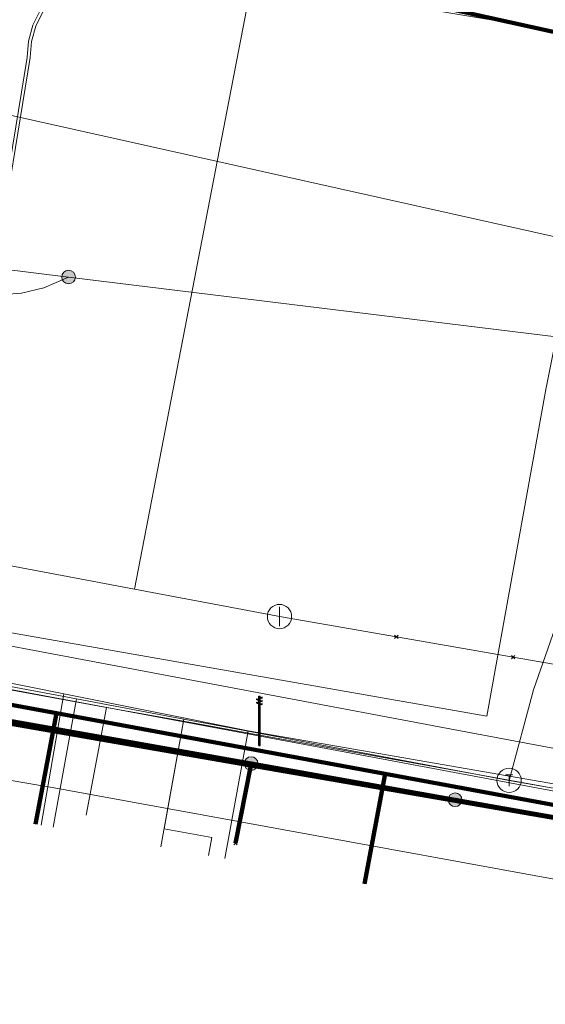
# Model space of a CAD drawing. Extents: x 152558 to 154479, y 462974 to 463683.
# Tile 228 of 256: x 153644 to 153652, y 463240 to 463256. Entities that reach past the tile are written whole.
import ezdxf
from ezdxf.enums import TextEntityAlignment as Align
from ezdxf.lldxf.tags import DXFTag

# ---------------------------------------------------------------- set-up
doc = ezdxf.new("R2010")
doc.units = 0
doc.header["$LTSCALE"] = 0.2
doc.layers.get('0').update_dxf_attribs({"linetype": 'CONTINUOUS'})
for name, color, linetype, lineweight in [('B-RO-KL-DATA_COAXIAAL_17_ZIGGO BV-G', 90, 'KL-DATA-N', 18), ('B-RO-KL-DATA_COAXIAAL_7_ZIGGO BV-G', 90, 'KL-DATA-N', 18), ('B-RO-KL-DATA_HULPSTUK_KPN BV-S', 90, 'CONTINUOUS', 25), ('B-RO-KL-DATA_KABELBED_KPN BV-G', 90, 'CONTINUOUS', 100), ('B-RO-KL-DATA_KABELBED_ZIGGO BV-G', 90, 'CONTINUOUS', 100), ('B-RO-KL-DATA_MANTELBUIS_HPE_1.1_KPN BV-G', 90, 'CONTINUOUS', 100), ('B-RO-KL-DATA_REGGEFIBER OPERATOR BV-G', 90, 'KL-DATA-N', 18), ('B-RO-KL-ET_LS_400 V_STEDIN NETBEHEER BV-G', 190, 'KL-LS-N', 18), ('B-RO-KL-ET_LS_GEMEENTE AMERSFOORT-S', 190, 'CONTINUOUS', 25), ('B-RO-KL-ET_LS_HULPSTUK_STEDIN NETBEHEER BV-S', 190, 'CONTINUOUS', 25), ('B-RO-KL-ET_MS_10 KV_STEDIN NETBEHEER BV-G', 130, 'KL-MS-N', 18), ('B-RO-KL-GAS_HD_STAAL_114_8 BAR_STEDIN NETBEHEER BV-G', 30, 'KL-GAS-HD-N', 18), ('B-RO-KL-GAS_LD_HULPSTUK_STEDIN NETBEHEER BV-S', 50, 'CONTINUOUS', 25), ('B-RO-KL-GAS_LD_PE_32_0.1 BAR_STEDIN NETBEHEER BV-G', 50, 'KL-GAS-LD-N', 18), ('B-RO-KL-GAS_LD_PVC_110_0.1 BAR_STEDIN NETBEHEER BV-G', 50, 'KL-GAS-LD-N', 18), ('B-RO-KL-WATER_100_VITENS-G', 170, 'KL-WATER-N', 18), ('B-RO-KL-WATER_HULPSTUK_VITENS-S', 170, 'CONTINUOUS', 25), ('B-RO-OG-INFO_KPN BV-G', 7, 'CONTINUOUS', 18)]:
    doc.layers.add(name, color=color, linetype=linetype, lineweight=lineweight)
doc.styles.add('NLCS-ISO', font='NLCS-ISO.ttf')
tags = doc.linetypes.add('KL-DATA-N', pattern='A,4,-1,[101,NLCS.SHX,S=0.5,R=0,X=0,Y=0],-1,4,-1,["D",Standard,S=1,R=0,X=-0.25,Y=-0.5],-1.5', length=12.5).pattern_tags.tags
tags[18] = DXFTag(74, 10)
tags = doc.linetypes.add('KL-GAS-HD-N', pattern='A,4,-1,[69,NLCS.SHX,S=0.5,R=0,X=0,Y=0],-1,4,-1,["H",Standard,S=1,R=0,X=0,Y=-0.5],-2', length=13).pattern_tags.tags
tags[18] = DXFTag(74, 10)
tags = doc.linetypes.add('KL-GAS-LD-N', pattern='A,4,-1,[69,NLCS.SHX,S=0.5,R=0,X=0,Y=0],-1,4,-1,["L",Standard,S=1,R=0,X=0.25,Y=-0.5],-2', length=13).pattern_tags.tags
tags[18] = DXFTag(74, 10)
tags = doc.linetypes.add('KL-LS-N', pattern='A,4,-1,[103,NLCS.SHX,S=0.75,R=0,X=0,Y=0],-1,4,-1,["L",Standard,S=1,R=0,X=0,Y=-0.5],-2', length=13).pattern_tags.tags
tags[18] = DXFTag(74, 10)
tags = doc.linetypes.add('KL-MS-N', pattern='A,4,-1,[103,NLCS.SHX,S=0.75,R=0,X=0,Y=0],-1,4,-1,["M",Standard,S=1,R=0,X=0,Y=-0.5],-2', length=13).pattern_tags.tags
tags[18] = DXFTag(74, 10)
doc.linetypes.add('KL-WATER-N', pattern='A,7,-0.5,[168,NLCS.SHX,S=0.75,R=0,X=0.75,Y=0],-2', length=9.5)

# ---------------------------------------------------------------- blocks, each defined once
blk = doc.blocks.new('SKL-WTB_HULP_T STUK-SO')
at = {"color": 0, "linetype": 'ByBlock', "lineweight": 18}
blk.add_circle((0, 0), 1, dxfattribs=at)
at = {"color": 0, "linetype": 'ByBlock', "lineweight": -2, "style": 'NLCS-ISO'}
blk.add_text('T', height=1, dxfattribs=at).set_placement((0, 0), align=Align.MIDDLE_CENTER)
at = {"color": 0, "linetype": 'ByBlock', "lineweight": 18, "style": 'NLCS-ISO', "flags": 1}
for tag, p in [('TYPE', (1.5, 0)), ('LABEL', (1.5, -1.5)), ('OMSCHRIJVING', (1.5, -3))]:
    blk.add_attdef(tag, p, '', height=1, dxfattribs=at)
blk = doc.blocks.new('SKL-WTB_HULP_MOF-SO')
at = {"linetype": 'ByBlock', "lineweight": 18}
h = blk.add_hatch(color=0, dxfattribs=at)
h.dxf.hatch_style = 1
h.paths.add_polyline_path([(-0.5625, 0, 1), (0.5625, 0, 1)])
at = {"color": 0, "linetype": 'ByBlock', "lineweight": 18}
blk.add_circle((0, 0), 0.5625, dxfattribs=at)
at = {"color": 0, "linetype": 'ByBlock', "lineweight": 18, "style": 'NLCS-ISO', "flags": 1}
for tag, p in [('TYPE', (1.5, 0)), ('LABEL', (1.5, -1.5)), ('OMSCHRIJVING', (1.5, -3))]:
    blk.add_attdef(tag, p, '', height=1, dxfattribs=at)
blk = doc.blocks.new('SKL-WTB_HULP_AFSLUITER-SO')
at = {"color": 0, "linetype": 'ByBlock', "lineweight": 18}
blk.add_lwpolyline([(0, 0.8), (0, -0.8)], dxfattribs=at)
blk.add_circle((0, 0), 1, dxfattribs=at)
at = {"color": 0, "linetype": 'ByBlock', "lineweight": 18, "style": 'NLCS-ISO', "flags": 1}
for tag, p in [('TYPE', (1.5, 0)), ('LABEL', (1.5, -1.5)), ('OMSCHRIJVING', (1.5, -3))]:
    blk.add_attdef(tag, p, '', height=1, dxfattribs=at)
blk = doc.blocks.new('SKL-WTB_HULP_OVERIG-SO')
at = {"color": 0, "linetype": 'ByBlock', "lineweight": 18}
for points in [[(-0.141, 0.141), (0.141, -0.141)], [(0.141, 0.141), (-0.141, -0.141)]]:
    blk.add_lwpolyline(points, dxfattribs=at)
at = {"color": 0, "linetype": 'ByBlock', "lineweight": 18, "style": 'NLCS-ISO', "flags": 1}
for tag, p in [('TYPE', (1.5, 0)), ('LABEL', (1.5, -1.5)), ('OMSCHRIJVING', (1.5, -3))]:
    blk.add_attdef(tag, p, '', height=1, dxfattribs=at)
blk = doc.blocks.new('SKL-ET_LS_MAST-SO')
for p, q in [((-0.047, 2.07), (0.047, 2.07)), ((-0.047, -2), (0.047, -2))]:
    blk.add_line(p, q)
for points in [[(-0.183, 1.76), (-0.223, 1.76), (-0.223, 1.84), (-0.183, 1.84), (-0.183, 1.789)], [(-0.183, 1.789), (-0.047, 1.789)], [(-0.183, 1.76), (-0.047, 1.76)], [(-0.047, -2), (-0.047, 2.07)], [(0.047, -2), (0.047, 2.07)], [(0.183, 1.923), (0.047, 1.923)], [(0.183, 1.894), (0.047, 1.894)], [(0.183, 1.657), (0.047, 1.657)], [(0.183, 1.627), (0.047, 1.627)], [(0.183, 1.894), (0.223, 1.894), (0.223, 1.973), (0.183, 1.973), (0.183, 1.923)], [(0.183, 1.627), (0.223, 1.627), (0.223, 1.707), (0.183, 1.707), (0.183, 1.657)], [(-0.183, 1.494), (-0.223, 1.494), (-0.223, 1.574), (-0.183, 1.574), (-0.183, 1.523)], [(-0.183, 1.523), (-0.047, 1.523)], [(-0.183, 1.494), (-0.047, 1.494)], [(0.183, 1.391), (0.047, 1.391)], [(0.183, 1.361), (0.047, 1.361)], [(0.183, 1.361), (0.223, 1.361), (0.223, 1.441), (0.183, 1.441), (0.183, 1.391)]]:
    blk.add_lwpolyline(points)

msp = doc.modelspace()

# ---------------------------------------------------------------- linework, layer by layer
at = {"layer": 'B-RO-KL-DATA_COAXIAAL_17_ZIGGO BV-G', "flags": 128}
msp.add_lwpolyline([(153692.318, 463217.369), (153691.727, 463217.476), (153692.485, 463222.255), (153692.831, 463224.434), (153693.319, 463227.507), (153694.569, 463235.388), (153685.267, 463237.104), (153681.377, 463237.822), (153677.139, 463238.604), (153669.119, 463240.084), (153664.023, 463241.024), (153663.84, 463241.058), (153661.415, 463241.505), (153658.225, 463242.094), (153653.321, 463242.999), (153649.692, 463243.668), (153644.278, 463244.667), (153638.473, 463245.738), (153633.754, 463246.609), (153631.686, 463246.991), (153624.786, 463248.264), (153623.451, 463248.51), (153623.256, 463248.546), (153622.899, 463248.613), (153622.131, 463248.756), (153621.614, 463248.853), (153619.953, 463249.164), (153615.61, 463249.977), (153615.488, 463250), (153613.024, 463250.468), (153608.408, 463251.344), (153607.908, 463251.439), (153604.179, 463252.146), (153600.748, 463252.798), (153595.319, 463253.828), (153591.998, 463254.458), (153588.702, 463255.084), (153588.74, 463255.289), (153587.069, 463255.6), (153582.227, 463256.5), (153575.141, 463257.817), (153571.756, 463258.446), (153562.774, 463260.115), (153556.305, 463261.317), (153549.713, 463262.542), (153548.625, 463262.744), (153544.399, 463263.529), (153539.315, 463264.474), (153539.207, 463264.494), (153536.717, 463264.957), (153532.745, 463265.695), (153523.058, 463267.496), (153521.974, 463267.697), (153521.766, 463267.736), (153513.177, 463269.332), (153509.565, 463268.073), (153509.047, 463268.17), (153506.519, 463268.642), (153505.882, 463265.23)], dxfattribs=at)
at = {"layer": 'B-RO-KL-DATA_COAXIAAL_7_ZIGGO BV-G', "flags": 128}
for points in [[(153602.302, 463290.685), (153602.714, 463289.594), (153602.456, 463288.169), (153607.653, 463287.19), (153608.243, 463287.079), (153615.514, 463285.709), (153616.104, 463285.598), (153622.577, 463284.378), (153625.281, 463283.869), (153622.427, 463268.717), (153621.02, 463261.251), (153621.339, 463261.193), (153622.129, 463261.049), (153624.507, 463260.615), (153627.466, 463260.076), (153631.917, 463259.261), (153639.511, 463257.87), (153643.095, 463257.214), (153648.465, 463260.417), (153648.522, 463260.451), (153654.989, 463259.299), (153655.035, 463259.539), (153655.087, 463259.082), (153655.273, 463258.673), (153656.183, 463256.668), (153666.477, 463254.834), (153666.46, 463254.737), (153666.451, 463254.687), (153665.618, 463250), (153664.023, 463241.024), (153663.84, 463241.058), (153661.415, 463241.505), (153658.225, 463242.094), (153653.321, 463242.999), (153649.692, 463243.668), (153644.278, 463244.667), (153638.473, 463245.738), (153633.754, 463246.609), (153631.686, 463246.991), (153624.786, 463248.264), (153623.451, 463248.51), (153623.256, 463248.546), (153622.899, 463248.613), (153622.131, 463248.756), (153621.614, 463248.853), (153619.953, 463249.164), (153615.61, 463249.977), (153615.488, 463250), (153613.024, 463250.468), (153608.408, 463251.344), (153607.908, 463251.439), (153604.179, 463252.146), (153600.748, 463252.798), (153595.319, 463253.828), (153591.998, 463254.458), (153588.702, 463255.084), (153588.74, 463255.289), (153587.069, 463255.6), (153582.227, 463256.5), (153575.141, 463257.817), (153571.756, 463258.446), (153562.774, 463260.115), (153556.305, 463261.317), (153549.713, 463262.542), (153548.625, 463262.744), (153544.399, 463263.529), (153539.315, 463264.474), (153539.37, 463264.766), (153541.341, 463275.263), (153542.068, 463275.158), (153547.615, 463274.357), (153547.648, 463274.352), (153548.242, 463274.266), (153552.783, 463273.61), (153553.576, 463273.465), (153557.689, 463272.711), (153561.496, 463272.013), (153561.892, 463273.959), (153567.007, 463273.022), (153569.325, 463284.481), (153577.776, 463285.78), (153582.197, 463285.915)], [(153602.302, 463290.685), (153602.714, 463289.594), (153602.456, 463288.169), (153607.653, 463287.19), (153608.243, 463287.079), (153615.514, 463285.709), (153616.104, 463285.598), (153622.577, 463284.378), (153625.281, 463283.869), (153622.427, 463268.717), (153621.02, 463261.251), (153621.339, 463261.193), (153622.129, 463261.049), (153624.507, 463260.615), (153627.466, 463260.076), (153631.917, 463259.261), (153639.511, 463257.87), (153643.095, 463257.214), (153648.465, 463260.417), (153648.522, 463260.451), (153654.989, 463259.299), (153655.035, 463259.539), (153655.087, 463259.082), (153655.273, 463258.673), (153656.183, 463256.668), (153666.477, 463254.834), (153666.46, 463254.737), (153666.451, 463254.687), (153665.618, 463250), (153664.023, 463241.024), (153663.84, 463241.058), (153661.415, 463241.505), (153658.225, 463242.094), (153653.321, 463242.999), (153649.692, 463243.668), (153644.278, 463244.667), (153638.473, 463245.738), (153633.754, 463246.609), (153631.686, 463246.991), (153624.786, 463248.264), (153623.451, 463248.51), (153623.256, 463248.546), (153622.899, 463248.613), (153622.131, 463248.756), (153621.614, 463248.853), (153619.953, 463249.164), (153615.61, 463249.977), (153615.488, 463250), (153613.024, 463250.468), (153608.408, 463251.344), (153607.908, 463251.439), (153604.179, 463252.146), (153600.748, 463252.798), (153595.319, 463253.828), (153591.998, 463254.458), (153588.702, 463255.084), (153588.74, 463255.289), (153587.069, 463255.6), (153582.227, 463256.5), (153575.141, 463257.817), (153571.756, 463258.446), (153562.774, 463260.115), (153556.305, 463261.317), (153549.713, 463262.542), (153548.625, 463262.744), (153544.399, 463263.529), (153539.315, 463264.474), (153539.37, 463264.766), (153541.341, 463275.263), (153542.068, 463275.158), (153547.615, 463274.357), (153547.648, 463274.352), (153548.242, 463274.266), (153552.783, 463273.61), (153553.576, 463273.465), (153557.689, 463272.711), (153561.496, 463272.013), (153561.892, 463273.959), (153567.007, 463273.022), (153569.325, 463284.481), (153577.776, 463285.78), (153577.062, 463287.741), (153581.014, 463289.18)], [(153602.302, 463290.685), (153602.714, 463289.594), (153602.456, 463288.169), (153607.653, 463287.19), (153608.243, 463287.079), (153615.514, 463285.709), (153616.104, 463285.598), (153622.577, 463284.378), (153625.281, 463283.869), (153622.427, 463268.717), (153621.02, 463261.251), (153621.339, 463261.193), (153622.129, 463261.049), (153624.507, 463260.615), (153627.466, 463260.076), (153631.917, 463259.261), (153639.511, 463257.87), (153643.095, 463257.214), (153648.465, 463260.417), (153648.522, 463260.451), (153654.989, 463259.299), (153655.035, 463259.539), (153655.087, 463259.082), (153655.273, 463258.673), (153656.183, 463256.668), (153666.477, 463254.834), (153666.46, 463254.737), (153666.451, 463254.687), (153665.618, 463250), (153664.023, 463241.024), (153663.84, 463241.058), (153661.415, 463241.505), (153658.225, 463242.094), (153653.321, 463242.999), (153649.692, 463243.668), (153644.278, 463244.667), (153638.473, 463245.738), (153633.754, 463246.609), (153631.686, 463246.991), (153624.786, 463248.264), (153623.451, 463248.51), (153623.256, 463248.546), (153622.899, 463248.613), (153622.131, 463248.756), (153621.614, 463248.853), (153619.953, 463249.164), (153615.61, 463249.977), (153615.488, 463250), (153613.024, 463250.468), (153608.408, 463251.344), (153607.908, 463251.439), (153604.179, 463252.146), (153600.748, 463252.798), (153595.319, 463253.828), (153591.998, 463254.458), (153588.702, 463255.084), (153588.74, 463255.289), (153587.069, 463255.6), (153582.227, 463256.5), (153575.141, 463257.817), (153571.756, 463258.446), (153562.774, 463260.115), (153556.305, 463261.317), (153549.713, 463262.542), (153548.625, 463262.744), (153544.399, 463263.529), (153539.315, 463264.474), (153539.37, 463264.766), (153541.341, 463275.263), (153542.068, 463275.158), (153547.615, 463274.357), (153547.648, 463274.352), (153548.242, 463274.266), (153552.783, 463273.61), (153553.576, 463273.465), (153557.689, 463272.711), (153561.496, 463272.013), (153561.892, 463273.959), (153567.007, 463273.022), (153569.325, 463284.481), (153577.776, 463285.78), (153582.197, 463285.915)], [(153663.921, 463240.449), (153664.023, 463241.024), (153663.84, 463241.058), (153661.415, 463241.505), (153658.225, 463242.094), (153653.321, 463242.999), (153649.692, 463243.668), (153644.278, 463244.667), (153638.473, 463245.738), (153633.754, 463246.609), (153631.686, 463246.991), (153624.786, 463248.264), (153623.451, 463248.51), (153623.256, 463248.546), (153622.899, 463248.613), (153622.131, 463248.756), (153621.614, 463248.853), (153619.953, 463249.164), (153615.61, 463249.977), (153615.488, 463250), (153613.024, 463250.468), (153608.408, 463251.344), (153607.908, 463251.439), (153607.639, 463250), (153607.558, 463249.571)], [(153663.921, 463240.449), (153664.023, 463241.024), (153663.84, 463241.058), (153661.415, 463241.505), (153658.225, 463242.094), (153653.321, 463242.999), (153649.692, 463243.668), (153644.278, 463244.667), (153638.473, 463245.738), (153633.754, 463246.609), (153631.686, 463246.991), (153624.786, 463248.264), (153623.451, 463248.51), (153623.256, 463248.546), (153622.899, 463248.613), (153622.131, 463248.756), (153621.614, 463248.853), (153619.953, 463249.164), (153615.61, 463249.977), (153615.488, 463250), (153613.024, 463250.468), (153608.408, 463251.344), (153607.908, 463251.439), (153607.639, 463250), (153607.558, 463249.571)], [(153663.921, 463240.449), (153664.023, 463241.024), (153663.84, 463241.058), (153661.415, 463241.505), (153658.225, 463242.094), (153653.321, 463242.999), (153649.692, 463243.668), (153644.278, 463244.667), (153638.473, 463245.738), (153633.754, 463246.609), (153631.686, 463246.991), (153624.786, 463248.264), (153623.451, 463248.51), (153623.256, 463248.546), (153622.899, 463248.613), (153622.131, 463248.756), (153621.614, 463248.853), (153619.953, 463249.164), (153615.61, 463249.977), (153615.488, 463250), (153613.024, 463250.468), (153608.408, 463251.344), (153607.908, 463251.439), (153607.639, 463250), (153607.558, 463249.571)], [(153663.921, 463240.449), (153664.023, 463241.024), (153663.84, 463241.058), (153661.415, 463241.505), (153658.225, 463242.094), (153653.321, 463242.999), (153649.692, 463243.668), (153644.278, 463244.667), (153638.473, 463245.738), (153633.754, 463246.609), (153631.686, 463246.991), (153624.786, 463248.264), (153623.451, 463248.51), (153623.256, 463248.546), (153622.899, 463248.613), (153622.131, 463248.756), (153621.614, 463248.853), (153619.953, 463249.164), (153615.61, 463249.977), (153615.488, 463250), (153613.024, 463250.468), (153608.408, 463251.344), (153607.908, 463251.439), (153607.639, 463250), (153607.558, 463249.571)], [(153663.921, 463240.449), (153664.023, 463241.024), (153663.84, 463241.058), (153661.415, 463241.505), (153658.225, 463242.094), (153653.321, 463242.999), (153649.692, 463243.668), (153644.278, 463244.667), (153638.473, 463245.738), (153633.754, 463246.609), (153631.686, 463246.991), (153624.786, 463248.264), (153623.451, 463248.51), (153623.256, 463248.546), (153622.899, 463248.613), (153622.131, 463248.756), (153621.614, 463248.853), (153619.953, 463249.164), (153615.61, 463249.977), (153615.488, 463250), (153613.024, 463250.468), (153608.408, 463251.344), (153607.908, 463251.439), (153607.639, 463250), (153607.558, 463249.571)], [(153663.921, 463240.449), (153664.023, 463241.024), (153663.84, 463241.058), (153661.415, 463241.505), (153658.225, 463242.094), (153653.321, 463242.999), (153649.692, 463243.668), (153644.278, 463244.667), (153638.473, 463245.738), (153633.754, 463246.609), (153631.686, 463246.991), (153624.786, 463248.264), (153623.451, 463248.51), (153623.256, 463248.546), (153622.899, 463248.613), (153622.131, 463248.756), (153621.614, 463248.853), (153619.953, 463249.164), (153615.61, 463249.977), (153615.488, 463250), (153613.024, 463250.468), (153608.408, 463251.344), (153607.908, 463251.439), (153607.639, 463250), (153607.558, 463249.571)], [(153663.921, 463240.449), (153664.023, 463241.024), (153663.84, 463241.058), (153661.415, 463241.505), (153658.225, 463242.094), (153653.321, 463242.999), (153649.692, 463243.668), (153644.278, 463244.667), (153638.473, 463245.738), (153633.754, 463246.609), (153631.686, 463246.991), (153624.786, 463248.264), (153623.451, 463248.51), (153623.256, 463248.546), (153622.899, 463248.613), (153622.131, 463248.756), (153621.614, 463248.853), (153619.953, 463249.164), (153615.61, 463249.977), (153615.488, 463250), (153613.024, 463250.468), (153608.408, 463251.344), (153607.908, 463251.439), (153607.639, 463250), (153607.558, 463249.571)], [(153663.921, 463240.449), (153664.023, 463241.024), (153663.84, 463241.058), (153661.415, 463241.505), (153658.225, 463242.094), (153653.321, 463242.999), (153649.692, 463243.668), (153644.278, 463244.667), (153638.473, 463245.738), (153633.754, 463246.609), (153631.686, 463246.991), (153624.786, 463248.264), (153623.451, 463248.51), (153623.256, 463248.546), (153622.899, 463248.613), (153622.131, 463248.756), (153621.614, 463248.853), (153619.953, 463249.164), (153615.61, 463249.977), (153615.488, 463250), (153613.024, 463250.468), (153608.408, 463251.344), (153607.908, 463251.439), (153607.639, 463250), (153607.558, 463249.571)], [(153663.921, 463240.449), (153664.023, 463241.024), (153663.84, 463241.058), (153661.415, 463241.505), (153658.225, 463242.094), (153653.321, 463242.999), (153649.692, 463243.668), (153644.278, 463244.667), (153638.473, 463245.738), (153633.754, 463246.609), (153631.686, 463246.991), (153624.786, 463248.264), (153624.438, 463246.376)], [(153663.921, 463240.449), (153664.023, 463241.024), (153663.84, 463241.058), (153661.415, 463241.505), (153658.225, 463242.094), (153653.321, 463242.999), (153649.692, 463243.668), (153644.278, 463244.667), (153638.473, 463245.738), (153633.754, 463246.609), (153631.686, 463246.991), (153631.336, 463245.126)], [(153663.921, 463240.449), (153664.023, 463241.024), (153663.84, 463241.058), (153661.415, 463241.505), (153658.225, 463242.094), (153653.321, 463242.999), (153649.692, 463243.668), (153644.278, 463244.667), (153638.473, 463245.738), (153633.754, 463246.609), (153633.404, 463244.747)], [(153663.921, 463240.449), (153664.023, 463241.024), (153663.84, 463241.058), (153661.415, 463241.505), (153658.225, 463242.094), (153653.321, 463242.999), (153649.692, 463243.668), (153644.278, 463244.667), (153638.473, 463245.738), (153638.126, 463243.891)], [(153663.921, 463240.449), (153664.023, 463241.024), (153663.84, 463241.058), (153661.415, 463241.505), (153658.225, 463242.094), (153653.321, 463242.999), (153649.692, 463243.668), (153644.278, 463244.667), (153643.936, 463242.843)], [(153663.921, 463240.449), (153664.023, 463241.024), (153663.84, 463241.058), (153661.415, 463241.505), (153658.225, 463242.094), (153653.321, 463242.999), (153649.692, 463243.668), (153649.352, 463241.857)], [(153663.921, 463240.449), (153664.023, 463241.024), (153663.84, 463241.058), (153661.415, 463241.505), (153658.225, 463242.094), (153653.321, 463242.999), (153649.692, 463243.668), (153649.352, 463241.857)]]:
    msp.add_lwpolyline(points, dxfattribs=at)
at = {"layer": 'B-RO-KL-DATA_KABELBED_KPN BV-G', "flags": 128}
for points in [[(153645.865, 463257.349), (153645.865, 463257.349), (153656.121, 463255.082)], [(153665.102, 463240.721), (153662.613, 463241.162), (153657.276, 463242.106), (153654.878, 463242.53), (153646.626, 463243.991), (153641.392, 463244.917), (153635.273, 463246.055), (153630.863, 463246.874), (153626.431, 463247.698), (153621.942, 463248.533), (153617.267, 463249.402), (153609.162, 463250.91), (153602.731, 463252.112), (153597.54, 463253.096), (153595.337, 463253.514)], [(153611.049, 463250.403), (153620.809, 463248.498), (153623.348, 463248.003), (153623.848, 463247.905), (153629.366, 463246.949), (153635.375, 463245.907), (153637.739, 463245.497), (153647.479, 463243.809), (153652.84, 463242.88), (153655.487, 463242.421), (153655.838, 463242.36), (153655.871, 463242.354), (153660.765, 463241.506), (153661.449, 463241.388), (153662.681, 463241.174), (153689.363, 463236.718), (153695.727, 463235.656), (153722.324, 463230.792), (153727.874, 463229.726), (153735.352, 463228.29), (153747.697, 463225.919), (153762.689, 463223.349), (153766.342, 463222.723), (153803.701, 463215.235)], [(153623.393, 463248.263), (153629.404, 463247.146), (153630.491, 463246.943), (153634.914, 463246.121), (153635.399, 463246.031), (153636.044, 463245.911), (153637.757, 463245.593), (153641.392, 463244.917), (153647.485, 463243.839), (153650.844, 463243.244), (153652.842, 463242.89), (153654.878, 463242.53)], [(153647.485, 463243.839), (153647.479, 463243.809), (153647.228, 463242.528)], [(153650.844, 463243.244), (153652.842, 463242.89), (153652.84, 463242.88), (153652.579, 463241.528)]]:
    msp.add_lwpolyline(points, dxfattribs=at)
at = {"layer": 'B-RO-KL-DATA_KABELBED_ZIGGO BV-G', "flags": 128}
for points in [[(153638.473, 463245.738), (153644.278, 463244.667)], [(153643.936, 463242.843), (153644.278, 463244.667)], [(153644.278, 463244.667), (153649.692, 463243.668)], [(153649.352, 463241.857), (153649.692, 463243.668)], [(153649.692, 463243.668), (153653.321, 463242.999)]]:
    msp.add_lwpolyline(points, dxfattribs=at)
at = {"layer": 'B-RO-KL-DATA_MANTELBUIS_HPE_1.1_KPN BV-G', "flags": 128}
msp.add_lwpolyline([(153665.102, 463240.721), (153662.613, 463241.162), (153657.276, 463242.106), (153654.878, 463242.53), (153646.626, 463243.991), (153641.392, 463244.917), (153635.273, 463246.055), (153630.863, 463246.874), (153626.431, 463247.698), (153621.942, 463248.533), (153617.267, 463249.402), (153609.162, 463250.91), (153602.731, 463252.112), (153597.54, 463253.096), (153595.337, 463253.514)], dxfattribs=at)
at = {"layer": 'B-RO-KL-DATA_REGGEFIBER OPERATOR BV-G', "flags": 128}
for points in [[(153645.315, 463258.431), (153645.722, 463257.041), (153654.403, 463255.594)], [(153638.55, 463246.165), (153644.402, 463244.987)], [(153644.029, 463242.827), (153644.402, 463244.987)], [(153644.402, 463244.987), (153647.434, 463244.376)], [(153647.053, 463242.278), (153647.434, 463244.376)], [(153647.434, 463244.376), (153652.909, 463243.429)]]:
    msp.add_lwpolyline(points, dxfattribs=at)
at = {"layer": 'B-RO-KL-ET_LS_400 V_STEDIN NETBEHEER BV-G', "flags": 128}
for points in [[(153515.252, 463277.954), (153526.002, 463275.518), (153618.756, 463260.034), (153635.561, 463255.859), (153643.225, 463252.007), (153643.8, 463255.466), (153643.821, 463255.736), (153643.892, 463255.997), (153644.01, 463256.241), (153644.172, 463256.458), (153644.372, 463256.641), (153644.602, 463256.783), (153645.088, 463256.958), (153645.547, 463257.178), (153645.982, 463257.443), (153646.388, 463257.751), (153646.76, 463258.097), (153647.343, 463258.736), (153647.837, 463259.446), (153648.234, 463260.214), (153648.527, 463261.028), (153648.71, 463261.867), (153649.515, 463264.88)], [(153644.479, 463251.851), (153643.274, 463251.999), (153643.849, 463255.466), (153643.87, 463255.728), (153643.938, 463255.98), (153644.053, 463256.215), (153644.209, 463256.424), (153644.402, 463256.601), (153644.624, 463256.738), (153645.108, 463256.912), (153645.571, 463257.134), (153646.01, 463257.402), (153646.42, 463257.712), (153646.796, 463258.063), (153647.382, 463258.705), (153647.88, 463259.42), (153648.28, 463260.194), (153648.575, 463261.014), (153648.761, 463261.865), (153648.758, 463261.854), (153649.564, 463264.87)], [(153644.479, 463251.851), (153644.071, 463251.674), (153643.702, 463251.587), (153643.42, 463251.563), (153643.145, 463251.571), (153642.715, 463251.657), (153642.452, 463251.753), (153642.145, 463251.916), (153641.883, 463252.108), (153641.709, 463252.273), (153641.509, 463252.514), (153641.336, 463252.795), (153641.24, 463253.005)], [(153694.329, 463243.769), (153692.97, 463243.983), (153686.602, 463245.122), (153683.961, 463245.594), (153678.943, 463246.491), (153675.367, 463247.131), (153672.955, 463247.562), (153666.968, 463248.632), (153665.15, 463248.957), (153660.98, 463249.702), (153658.784, 463250.095), (153644.479, 463251.851)], [(153689.464, 463237.224), (153686.887, 463237.708), (153684.208, 463238.212), (153680.668, 463238.877), (153674.691, 463240), (153671.211, 463240.654), (153668.715, 463241.123), (153666.2, 463241.596), (153662.753, 463241.568), (153661.857, 463241.73), (153661.473, 463241.8), (153656.841, 463242.639), (153655.763, 463242.834), (153654.79, 463243.01), (153651.824, 463243.548), (153647.775, 463244.281), (153646.372, 463244.535), (153645.102, 463244.765), (153643.369, 463245.079), (153639.242, 463245.827), (153639.143, 463245.794), (153637.972, 463246.007), (153637.981, 463246.056)], [(153644.77, 463242.988), (153645.102, 463244.765)], [(153646.785, 463242.327), (153646.839, 463242.622), (153646.052, 463242.765), (153646.372, 463244.535)]]:
    msp.add_lwpolyline(points, dxfattribs=at)
at = {"layer": 'B-RO-KL-ET_MS_10 KV_STEDIN NETBEHEER BV-G', "flags": 128}
for points in [[(153827.275, 463203.445), (153823.141, 463206.284), (153816.38, 463209.897), (153814.494, 463210.848), (153812.587, 463211.755), (153810.66, 463212.619), (153808.714, 463213.44), (153806.943, 463214.142), (153805.158, 463214.808), (153803.36, 463215.437), (153801.549, 463216.029), (153799.726, 463216.584), (153781.486, 463220.3), (153766.477, 463223.41), (153745.658, 463226.58), (153697.71, 463236.107), (153662.735, 463241.47), (153558.155, 463260.997), (153528.212, 463266.237), (153493.434, 463273.66), (153491.914, 463272.558), (153489.755, 463261.593), (153485.865, 463238.462), (153485.474, 463235.381)], [(154066.031, 463061.971), (154065.219, 463062.187), (154063.975, 463061.805), (154052.34, 463065.195), (154043.995, 463068.877), (154036.864, 463073.365), (154000, 463097.91), (153981.641, 463110.099), (153976.483, 463113.623), (153957.934, 463125.956), (153942.982, 463135.967), (153920.757, 463151.016), (153915.758, 463154.244), (153887.042, 463173.586), (153838.765, 463205.685), (153826.02, 463214.026), (153819.377, 463218.46), (153818.288, 463219.1), (153817.106, 463219.714), (153815.911, 463220.303), (153814.705, 463220.869), (153813.487, 463221.411), (153810.306, 463222.74), (153808.32, 463223.469), (153806.306, 463224.113), (153804.266, 463224.672), (153802.205, 463225.145), (153800.521, 463225.487), (153800.543, 463225.482), (153799.112, 463225.681), (153792.483, 463227.073), (153789.365, 463227.693), (153771.219, 463230.716), (153754.965, 463233.669), (153695.808, 463244.331), (153663.728, 463250), (153641.604, 463254.944), (153633.008, 463256.421), (153633.793, 463260.652), (153634.094, 463260.859), (153635.856, 463260.687), (153646.167, 463258.507), (153648.046, 463261.978), (153648.211, 463262.961)]]:
    msp.add_lwpolyline(points, dxfattribs=at)
at = {"layer": 'B-RO-KL-GAS_HD_STAAL_114_8 BAR_STEDIN NETBEHEER BV-G', "flags": 128}
msp.add_lwpolyline([(153347.874, 463299.176), (153348.442, 463299.05), (153349.419, 463298.833), (153350.293, 463298.639), (153358.119, 463296.902), (153370.377, 463294.89), (153388.367, 463291.854), (153404.844, 463288.784), (153437.146, 463282.942), (153465.862, 463277.37), (153500, 463271.65), (153586.642, 463255.984), (153651.365, 463244.618), (153652.339, 463250), (153657.914, 463278.29), (153659.867, 463287.148), (153667.194, 463325.79), (153668.067, 463331.705), (153666.354, 463338.703), (153667.888, 463346.808), (153670.326, 463362.567), (153673.383, 463379.168), (153677.138, 463400.068), (153680.22, 463403.93), (153680.672, 463404.367), (153680.699, 463404.393), (153681.391, 463405.062)], dxfattribs=at)
at = {"layer": 'B-RO-KL-GAS_LD_PE_32_0.1 BAR_STEDIN NETBEHEER BV-G', "flags": 128}
for points in [[(153644.227, 463242.79), (153644.61, 463244.904)], [(153645.998, 463242.469), (153646.379, 463244.571)]]:
    msp.add_lwpolyline(points, dxfattribs=at)
at = {"layer": 'B-RO-KL-GAS_LD_PVC_110_0.1 BAR_STEDIN NETBEHEER BV-G', "flags": 128}
for points in [[(153497.148, 463271.504), (153510.459, 463269.252), (153517.672, 463267.996), (153519.116, 463267.744), (153520.238, 463267.549), (153524.77, 463266.743), (153530.213, 463265.756), (153533.479, 463265.164), (153533.933, 463265.082), (153537.169, 463264.495), (153539.082, 463264.146), (153541.788, 463263.652), (153542.458, 463263.53), (153550.436, 463262.076), (153550.602, 463262.046), (153556.217, 463261.021), (153557.036, 463260.871), (153559.533, 463260.414), (153559.784, 463260.368), (153560.133, 463260.304), (153564.13, 463259.572), (153566.915, 463259.062), (153570.036, 463258.515), (153573.974, 463257.824), (153575.497, 463257.557), (153579.346, 463256.882), (153582.637, 463256.299), (153585.06, 463255.861), (153588.719, 463255.199), (153590.396, 463254.896), (153591.183, 463254.754), (153592.482, 463254.519), (153596.031, 463253.873), (153598.763, 463253.373), (153600.14, 463253.121), (153601.121, 463252.941), (153605.41, 463252.155), (153607.338, 463251.802), (153608.716, 463251.549), (153610.121, 463251.292), (153614.714, 463250.45), (153615.858, 463250.241), (153617.53, 463249.935), (153618.964, 463249.672), (153622.762, 463248.976), (153623.314, 463248.875), (153627.436, 463248.12), (153629.007, 463247.832), (153631.347, 463247.403), (153634.955, 463246.724), (153636.279, 463246.475), (153637.655, 463246.216), (153639.022, 463245.958), (153643.609, 463245.093), (153644.61, 463244.904), (153646.379, 463244.571), (153647.06, 463244.443), (153650.047, 463243.88), (153651.733, 463243.563)], [(153652.136, 463245.055), (153652.604, 463246.403), (153654.193, 463254.754), (153654.383, 463255.081), (153654.936, 463255.404), (153655.062, 463255.875)], [(153651.733, 463243.563), (153652.136, 463245.055)], [(153651.733, 463243.563), (153652.367, 463243.45), (153653.698, 463243.214), (153654.682, 463243.039), (153655.908, 463242.821), (153660.784, 463241.954), (153663.349, 463241.496), (153668.775, 463240.513), (153671.243, 463240.074), (153672.622, 463239.828), (153674.259, 463239.537), (153681.121, 463238.291), (153682.744, 463237.996), (153684.21, 463237.729), (153686.437, 463237.324), (153689.407, 463236.784), (153690.223, 463235.943), (153695.785, 463234.944), (153698.255, 463234.503), (153699.499, 463234.246), (153706.008, 463232.989), (153707.204, 463232.759), (153708.977, 463232.446), (153711.077, 463232.072), (153717.526, 463230.924), (153718.731, 463230.709), (153719.798, 463230.544), (153720.925, 463230.338), (153721.85, 463230.169), (153725.895, 463229.437), (153730.282, 463228.643), (153731.033, 463228.507), (153734.71, 463227.841), (153735.746, 463227.654), (153742.911, 463226.373), (153745.142, 463225.977), (153748.071, 463225.46), (153749.206, 463225.261), (153751.15, 463224.929), (153754.213, 463224.4), (153757.099, 463223.882), (153759.24, 463223.498), (153760.914, 463223.197), (153763.691, 463222.699), (153767.69, 463221.982), (153775.512, 463220.682), (153777.021, 463220.402)]]:
    msp.add_lwpolyline(points, dxfattribs=at)
at = {"layer": 'B-RO-KL-WATER_100_VITENS-G', "flags": 128}
for points in [[(153645.564, 463246.71), (153647.44, 463256.428), (153648.387, 463261.332)], [(153619.763, 463251.571), (153623.41, 463250.884), (153625.232, 463250.54), (153631.81, 463249.301), (153635.855, 463248.539), (153638.934, 463247.959), (153642.797, 463247.231), (153645.564, 463246.71)], [(153645.564, 463246.71), (153647.808, 463246.287), (153647.952, 463246.26)], [(153647.952, 463246.26), (153649.876, 463245.925), (153651.799, 463245.59), (153656.821, 463244.716), (153659.269, 463244.29), (153666.399, 463243.05), (153666.908, 463242.961), (153672.39, 463242.007), (153674.335, 463241.668), (153675.347, 463241.492), (153676.359, 463241.316), (153678.382, 463240.963), (153679.062, 463240.845), (153683.234, 463240.118), (153684.885, 463239.831), (153687.118, 463239.442), (153698.686, 463237.429), (153705.016, 463236.327), (153709.869, 463235.482), (153715.693, 463234.468), (153718.339, 463234.007)]]:
    msp.add_lwpolyline(points, dxfattribs=at)
at = {"layer": 'B-RO-OG-INFO_KPN BV-G', "flags": 128}
msp.add_lwpolyline([(153594.93, 463255.1), (153594.46, 463252.46), (153607.85, 463250.01), (153620.56, 463247.52), (153632.81, 463245.39), (153644.24, 463243.44), (153656.44, 463241.21), (153665.29, 463239.44), (153665.73, 463241.6), (153650.67, 463244.43), (153600.38, 463253.91), (153594.93, 463255.1)], dxfattribs=at)

# ---------------------------------------------------------------- block references
at = {"layer": 'B-RO-KL-DATA_HULPSTUK_KPN BV-S', "xscale": 0.2, "yscale": 0.2, "zscale": 0.2}
for name, p in [('SKL-WTB_HULP_MOF-SO', (153647.485, 463243.839)), ('SKL-WTB_HULP_OVERIG-SO', (153647.485, 463243.839)), ('SKL-WTB_HULP_MOF-SO', (153650.844, 463243.244)), ('SKL-WTB_HULP_OVERIG-SO', (153650.844, 463243.244)), ('SKL-WTB_HULP_OVERIG-SO', (153647.228, 463242.528))]:
    msp.add_blockref(name, p, dxfattribs=at)
at = {"layer": 'B-RO-KL-ET_LS_GEMEENTE AMERSFOORT-S', "xscale": 0.2, "yscale": 0.2, "zscale": 0.2}
msp.add_blockref('SKL-ET_LS_MAST-SO', (153647.623, 463244.537), dxfattribs=at)
at = {"layer": 'B-RO-KL-ET_LS_HULPSTUK_STEDIN NETBEHEER BV-S', "xscale": 0.2, "yscale": 0.2, "zscale": 0.2}
msp.add_blockref('SKL-WTB_HULP_MOF-SO', (153644.479, 463251.851), dxfattribs=at)
at = {"layer": 'B-RO-KL-GAS_LD_HULPSTUK_STEDIN NETBEHEER BV-S', "xscale": 0.2, "yscale": 0.2, "zscale": 0.2}
msp.add_blockref('SKL-WTB_HULP_T STUK-SO', (153651.733, 463243.563), dxfattribs=at)
at = {"layer": 'B-RO-KL-WATER_HULPSTUK_VITENS-S', "xscale": 0.2, "yscale": 0.2, "zscale": 0.2}
for name, p in [('SKL-WTB_HULP_AFSLUITER-SO', (153647.952, 463246.26)), ('SKL-WTB_HULP_OVERIG-SO', (153649.876, 463245.925)), ('SKL-WTB_HULP_OVERIG-SO', (153651.799, 463245.59))]:
    msp.add_blockref(name, p, dxfattribs=at)

doc.saveas('drawing.dxf')
